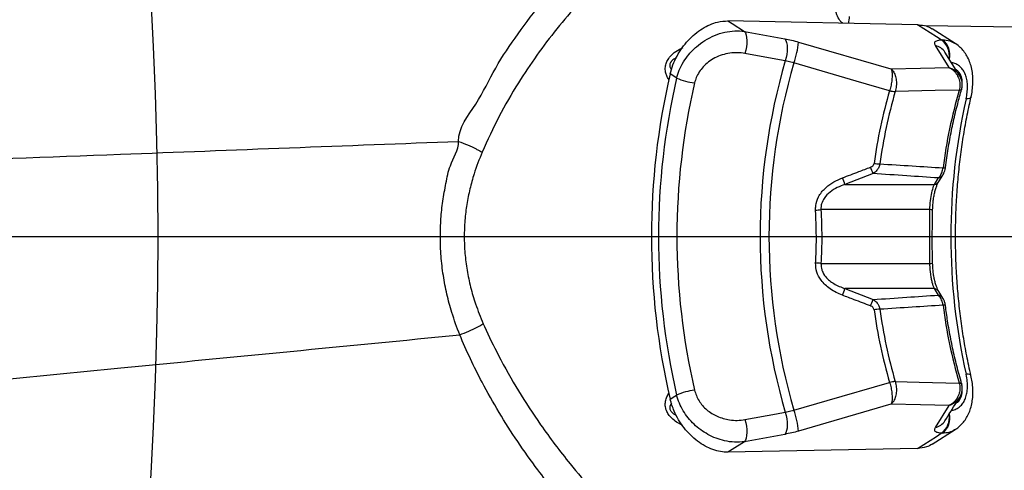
# Model space of a CAD drawing. Extents: x 0 to 16820, y 0 to 11880.
# Tile 61 of 77: x 9092 to 9430, y 6428 to 6582. Entities that reach past the tile are written whole.
import ezdxf

# ---------------------------------------------------------------- set-up
doc = ezdxf.new("R2010")
doc.units = 0
doc.header["$LTSCALE"] = 20
doc.layers.get('0').update_dxf_attribs({"linetype": 'CONTINUOUS'})
doc.styles.add('SLDTEXTSTYLE0', font='TXT', dxfattribs={"width": 0.605})
doc.dimstyles.new('SLDDIMSTYLE0', dxfattribs={"dimtxt": 100, "dimasz": 100, "dimexe": 0, "dimexo": 0.0625, "dimgap": 25, "dimtad": 1, "dimdec": 1, "dimrnd": 1e-09, "dimzin": 12, "dimtxsty": 'SLDTEXTSTYLE0', "dimsah": 1, "dimcen": 0, "dimazin": 3, "dimtfac": 1, "dimtofl": 0, "dimtmove": 0, "dimatfit": 3, "dimtolj": 1, "dimtzin": 12})
doc.dimstyles.new('SLDDIMSTYLE1', dxfattribs={"dimtxt": 100, "dimasz": 100, "dimexe": 0, "dimexo": 0.0625, "dimgap": 25, "dimtad": 1, "dimdec": 4, "dimlfac": 20, "dimzin": 12, "dimtxsty": 'SLDTEXTSTYLE0', "dimsah": 1, "dimcen": 0.09, "dimazin": 3, "dimtfac": 1, "dimtofl": 0, "dimtmove": 0, "dimatfit": 3, "dimtolj": 1, "dimtzin": 12})

# ---------------------------------------------------------------- blocks, each defined once
blk = doc.blocks.new('_D')
at = {"color": 7, "linetype": 'CONTINUOUS'}
blk.add_line((10599.79, 8574.46), (7791.16, 6507.87), dxfattribs=at)
blk.add_solid([(10599.79, 8574.46), (10510.36, 8527.27), (10528.14, 8503.11)], dxfattribs=at)
at = {"color": 7, "linetype": 'CONTINUOUS', "insert": (8954.78, 7524), "char_height": 100, "attachment_point": 1, "rotation": 36.3456, "style": 'SLDTEXTSTYLE0'}
blk.add_mtext('R3487', dxfattribs=at)
blk = doc.blocks.new('_D_1')
at = {"color": 7, "linetype": 'CONTINUOUS'}
for q in [(9232.57, 8882.9), (7791.16, 6507.87)]:
    blk.add_line((8490.54, 7660.25), q, dxfattribs=at)
blk.add_solid([(8490.54, 7660.25), (8555.25, 7737.96), (8529.6, 7753.52)], dxfattribs=at)
at = {"color": 7, "linetype": 'CONTINUOUS', "insert": (8912.41, 8603.77), "char_height": 100, "attachment_point": 1, "rotation": 58.7465, "style": 'SLDTEXTSTYLE0'}
blk.add_mtext('R1348', dxfattribs=at)
blk = doc.blocks.new('_D_2')
at = {"color": 7, "linetype": 'CONTINUOUS'}
for p, q in [((4317.75, 7120.33), (3817.21, 7208.59)), ((7831.16, 6507.87), (11826.43, 6507.87))]:
    blk.add_line(p, q, dxfattribs=at)
blk.add_arc((7791.16, 6507.87), 4005.26, 0, 170, dxfattribs=at)
for points in [[(3846.75, 7203.38), (3880.08, 7298.85), (3850.61, 7304.42)], [(11796.43, 6507.87), (11810.18, 6608.05), (11780.18, 6607.68)]]:
    blk.add_solid(points, dxfattribs=at)
at = {"color": 7, "linetype": 'CONTINUOUS', "insert": (8009.94, 10638.69), "char_height": 100, "attachment_point": 1, "rotation": 355, "style": 'SLDTEXTSTYLE0'}
blk.add_mtext('170°', dxfattribs=at)
blk = doc.blocks.new('_D_3')
at = {"color": 7, "linetype": 'CONTINUOUS'}
for p, q in [((7831.16, 6507.87), (11819.08, 6507.87)), ((4317.75, 5895.41), (3824.45, 5808.43))]:
    blk.add_line(p, q, dxfattribs=at)
blk.add_arc((7791.16, 6507.87), 3997.91, 190, 0, dxfattribs=at)
for points in [[(11789.08, 6507.87), (11772.83, 6408.07), (11802.82, 6407.69)], [(3853.99, 5813.64), (3857.85, 5712.6), (3887.32, 5718.17)]]:
    blk.add_solid(points, dxfattribs=at)
at = {"color": 7, "linetype": 'CONTINUOUS', "insert": (7986.83, 2641.21), "char_height": 100, "attachment_point": 1, "rotation": 5, "style": 'SLDTEXTSTYLE0'}
blk.add_mtext('170°', dxfattribs=at)

msp = doc.modelspace()

# ---------------------------------------------------------------- linework, layer by layer
at = {"color": 7, "linetype": 'CONTINUOUS'}
for p, q in [((9399.7562801, 6580.6026182), (9334.7136651, 6581.9184876)), ((9412.6960908, 6574.1537234), (9404.8570071, 6579.1328422)), ((9414.1958629, 6563.1803221), (9409.182993, 6571.1598566)), ((9407.121626, 6526.7679582), (9408.4980165, 6528.9699494)), ((9407.0737039, 6526.7356097), (9407.1038638, 6526.7834126)), ((9408.518282, 6486.770008), (9407.1054135, 6488.9782185)), ((9404.8572456, 6436.6103879), (9412.6959716, 6441.5899983)), ((9399.7562801, 6435.1406566), (9334.7136651, 6433.8247872))]:
    msp.add_line(p, q, dxfattribs=at)
at = {"color": 8, "linetype": 'CONTINUOUS'}
for p, q in [((9340.3904115, 6578.3128834), (9354.2691146, 6575.7688827)), ((9358.9721595, 6574.6469966), (9390.6824266, 6565.4276705)), ((9410.6447374, 6565.858355), (9405.9091483, 6573.4050668)), ((9407.9317723, 6575.4098615), (9408.3830987, 6575.4145927)), ((9357.3469793, 6567.4525371), (9354.4169341, 6568.185339)), ((9314.5253335, 6561.4564365), (9314.3127834, 6561.8401116)), ((9390.1929532, 6557.9316712), (9390.2111922, 6557.9902625)), ((9392.1469127, 6557.6799384), (9392.1383296, 6557.6512015)), ((9414.084283, 6558.0895229), (9414.1018068, 6558.1516309)), ((9242.2798549, 6540.5537544), (9242.2805701, 6540.5536576)), ((9384.5191871, 6529.4969736), (9374.8697911, 6525.7583896)), ((9374.8697911, 6525.7583896), (9405.5723821, 6525.7583896)), ((9405.5723821, 6525.7583896), (9406.9769059, 6527.9810096)), ((9404.0124093, 6517.0981346), (9366.6543637, 6517.0981346)), ((9404.0124093, 6498.6451401), (9404.0124093, 6517.0981346)), ((9366.6543637, 6498.6451401), (9404.0124093, 6498.6451401)), ((9374.8697911, 6489.9848851), (9384.5191871, 6486.2463011)), ((9405.5723821, 6489.9848851), (9374.8697911, 6489.9848851)), ((9406.9769059, 6487.7622652), (9405.5723821, 6489.9848851)), ((9242.6746761, 6474.1247131), (9242.676345, 6474.1251229)), ((9390.1929532, 6457.8116036), (9390.2111922, 6457.7530122)), ((9392.1383296, 6458.0920732), (9392.1469127, 6458.0633363)), ((9414.1018068, 6457.5916438), (9414.084283, 6457.6537519)), ((9314.3127834, 6453.9031631), (9314.5247375, 6454.2879036)), ((9354.4169341, 6447.5579357), (9357.3469793, 6448.2907376)), ((9390.6824266, 6450.3156042), (9358.9721595, 6441.0962782)), ((9405.9091483, 6442.338208), (9410.6447374, 6449.8849197)), ((9354.2691146, 6439.9743921), (9340.3904115, 6437.4303913)), ((9408.3830987, 6440.3286821), (9407.9317723, 6440.3334132))]:
    msp.add_line(p, q, dxfattribs=at)
at = {"color": 8, "linetype": 'CONTINUOUS', "flags": 128}
for points in [[(9334.7136651, 6581.9184876), (9336.1586009, 6581.0007325), (9340.3904115, 6578.3128834)], [(9407.9317723, 6575.4098615), (9406.2630807, 6576.4698184), (9399.7562801, 6580.6026182)], [(9437.5645791, 6579.7519556), (9425.869671, 6579.895491), (9402.3886596, 6580.182696)], [(9340.3904115, 6578.3128834), (9340.7166873, 6577.7668974), (9340.9647618, 6577.0407489), (9341.1258136, 6576.1611706), (9341.1936437, 6575.1605577), (9341.1658679, 6574.075768), (9341.04344, 6572.9467517), (9340.831009, 6571.815098), (9340.5362045, 6570.7224852)], [(9354.2691146, 6575.7688827), (9354.5950328, 6575.2234182), (9354.8431073, 6574.4980595), (9355.0041591, 6573.6194647), (9355.0721084, 6572.6199544), (9355.0446902, 6571.5362749), (9354.9228584, 6570.4082719), (9354.7110234, 6569.2774339), (9354.4169341, 6568.185339)], [(9354.4169341, 6568.185339), (9343.5988103, 6570.1626672), (9340.5362045, 6570.7224852)], [(9390.1929532, 6557.9316712), (9378.7403976, 6561.2504913), (9357.3469793, 6567.4525371)], [(9390.6824266, 6565.4276705), (9400.8550321, 6565.6471423), (9410.6447374, 6565.858355)], [(9314.6894847, 6562.2407033), (9314.5904218, 6562.1311015), (9314.3127834, 6561.8401116)], [(9317.1169435, 6562.2733517), (9316.5167247, 6562.6541807), (9314.9116908, 6563.6724143)], [(9414.1018068, 6558.1516309), (9405.8911477, 6557.9752273), (9392.1469127, 6557.6799384)], [(9414.9303113, 6558.3925268), (9414.913026, 6558.3506546), (9414.8376857, 6558.2630357), (9414.7145425, 6558.1920541), (9414.5459806, 6558.1389202), (9414.3346225, 6558.104547), (9414.084283, 6558.0895229)], [(9414.1018068, 6558.1516309), (9414.3547689, 6558.1763184), (9414.5687495, 6558.2201837), (9414.7399341, 6558.2824818), (9414.8654615, 6558.3621434), (9414.9433051, 6558.4578125), (9414.9632131, 6558.5088378)], [(9418.1204711, 6555.6215814), (9418.0277263, 6555.4661697), (9417.705742, 6555.285549), (9417.174903, 6555.1691263), (9416.4555942, 6555.1213755)], [(9357.3469793, 6448.2907376), (9368.7989389, 6451.6110814), (9390.1929532, 6457.8116036)], [(9392.1469127, 6458.0633363), (9400.3580486, 6457.8869252), (9414.1018068, 6457.5916438)], [(9414.084283, 6457.6537519), (9414.3346225, 6457.6387278), (9414.5459806, 6457.6043545), (9414.7145425, 6457.5512207), (9414.8376857, 6457.480239), (9414.913026, 6457.3926202), (9414.9299537, 6457.3520182)], [(9414.1018068, 6457.5916438), (9414.3547689, 6457.5669563), (9414.5687495, 6457.523091), (9414.7399341, 6457.460793), (9414.8654615, 6457.3811314), (9414.9433051, 6457.2854622), (9414.9632131, 6457.2343289)], [(9418.1210672, 6460.1193166), (9418.0277263, 6460.277105), (9417.705742, 6460.4577257), (9417.174903, 6460.5741485), (9416.4555942, 6460.6218992)], [(9314.6894847, 6453.5025715), (9314.5904218, 6453.6121732), (9314.3127834, 6453.9031631)], [(9314.9116908, 6452.0708604), (9316.5167247, 6453.089094), (9317.1169435, 6453.469923)], [(9340.5362045, 6445.0207895), (9351.3543283, 6446.9981885), (9354.4169341, 6447.5579357)], [(9354.4169341, 6447.5579357), (9354.7110234, 6446.4658408), (9354.9228584, 6445.3350029), (9355.0446902, 6444.2069999), (9355.0721084, 6443.1233204), (9355.0041591, 6442.1238101), (9354.8431073, 6441.2452153), (9354.5950328, 6440.5198565), (9354.2691146, 6439.9743921)], [(9410.6447374, 6449.8849197), (9400.8550321, 6450.0961325), (9390.6824266, 6450.3156042)], [(9340.5362045, 6445.0207895), (9340.831009, 6443.9281768), (9341.04344, 6442.796523), (9341.1658679, 6441.6675067), (9341.1936437, 6440.5827171), (9341.1258136, 6439.5821041), (9340.9647618, 6438.7025258), (9340.7166873, 6437.9763773), (9340.3904115, 6437.4303913)], [(9340.3904115, 6437.4303913), (9336.1586009, 6434.7425422), (9334.7136651, 6433.8247872)], [(9399.7562801, 6435.1406566), (9406.2630807, 6439.2734564), (9407.9317723, 6440.3334132)]]:
    msp.add_lwpolyline(points, dxfattribs=at)
at = {"color": 7, "linetype": 'CONTINUOUS'}
for centre, radius, start, end in [((7791.1647235, 6507.8716374), 3487, 190, 170), ((7791.1647235, 6507.8716374), 1348, 190, 170), ((9553.329905, 6507.8716374), 244.8760476, 166.826063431, 193.173936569)]:
    msp.add_arc(centre, radius, start, end, dxfattribs=at)
at = {"color": 8, "linetype": 'CONTINUOUS'}
for centre, radius, start, end in [((9365.2382237, 6583.8894137), 11.2587194, 345.213839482, 357.708261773), ((9329.7503112, 6577.4672282), 29.3576246, 340.054421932, 354.487396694), ((9404.9061845, 6568.4079007), 5.096823, 32.745946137, 78.651149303), ((9403.9047889, 6569.8985583), 6.8257644, 351.493645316, 53.845253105), ((9404.1571475, 6570.1363635), 6.7615358, 347.842820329, 51.317906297), ((9560.3123571, 6507.8716374), 214.5475886, 163.672915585, 196.327084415), ((9561.0829866, 6507.8716374), 212.2692731, 163.698880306, 196.301119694), ((9551.1964688, 6507.8716374), 240.3180616, 166.916323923, 193.083676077), ((9326.3628401, 6584.092096), 23.6969239, 247.034744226, 262.48876158), ((9550.1314356, 6507.8716374), 232.9129213, 166.915948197, 193.084051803), ((9556.900402, 6509.3995911), 173.6281552, 163.768599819, 172.194686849), ((9557.9022966, 6509.3933261), 172.645635, 163.768452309, 172.195012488), ((9392.2398296, 6565.2421542), 7.5916312, 254.358181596, 269.233933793), ((9392.4147683, 6565.5431712), 7.8677937, 253.735290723, 268.04901322), ((9581.6969438, 6509.3044714), 174.5679962, 163.771926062, 172.716046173), ((9626.4776666, 6507.8716374), 215.2714766, 167.320974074, 192.679025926), ((9220.4835592, 6467.7817151), 175.2611205, 20.617846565, 21.384265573), ((9386.9617108, 6548.259791), 15.4212364, 262.245220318, 269.60741465), ((9406.5976523, 6530.205478), 2.2565667, 279.675430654, 326.656108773), ((9408.7573395, 6532.512355), 1.0971699, 258.452787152, 302.903043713), ((9314.1596465, 6504.7901463), 64.2291903, 19.05403497, 21.207761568), ((9405.1845037, 6527.9961593), 2.2711368, 279.833521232, 326.287202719), ((9362.3712521, 6560.1222227), 43.2367575, 273.239254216, 275.685148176), ((9403.9738564, 6510.3067147), 6.7915293, 81.606262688, 89.674751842), ((9362.3712521, 6455.621052), 43.2367575, 84.314851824, 86.760745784), ((9403.9741933, 6505.4305909), 6.7855584, 270.322689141, 278.398300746), ((9314.1596465, 6510.9531284), 64.2291903, 338.792238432, 340.94596503), ((9405.1860118, 6487.7507278), 2.2673202, 32.53872297, 80.188438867), ((9406.5975239, 6485.5376229), 2.2567596, 33.251691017, 80.322099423), ((9220.4835592, 6547.9615597), 175.2611205, 338.615734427, 339.382153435), ((9408.7574659, 6483.2331532), 1.0950071, 57.024151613, 101.577083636), ((9386.9617108, 6467.4834837), 15.4212364, 90.39258535, 97.754779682), ((9556.900402, 6506.3436837), 173.6281552, 187.805313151, 196.231400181), ((9557.9022966, 6506.3499487), 172.645635, 187.804987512, 196.231547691), ((9581.6969438, 6506.4388033), 174.5679962, 187.283953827, 196.228073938), ((9392.2398296, 6450.5011206), 7.5916312, 90.766066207, 105.641818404), ((9392.4147683, 6450.2001035), 7.8677937, 91.95098678, 106.264709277), ((9326.3628401, 6431.6511788), 23.6969239, 97.51123842, 112.965255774), ((9329.7503112, 6438.2760466), 29.3576246, 5.512603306, 19.945578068), ((9404.9060837, 6447.3356131), 5.0970772, 281.349433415, 327.20219683), ((9404.1108039, 6445.7568787), 6.634288, 305.165662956, 9.218892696), ((9404.1604818, 6445.6045055), 6.7575739, 308.672772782, 11.956276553)]:
    msp.add_arc(centre, radius, start, end, dxfattribs=at)
for points, knots in [([(9242.2805701, 6540.5536576), (9242.2805701, 6540.5536986), (9242.2805607, 6545.298677), (9248.8400992, 6553.2554118), (9254.6438494, 6565.8184567), (9262.6569285, 6577.5504574), (9271.1009951, 6588.8115035), (9280.3625984, 6599.5095424), (9290.230681, 6609.636667), (9301.6592025, 6620.0725918), (9314.7855051, 6630.6140685), (9329.7105185, 6641.053192), (9345.2977996, 6650.5272379), (9361.3907435, 6659.1105954), (9372.4960065, 6664.0274691), (9378.040043, 6666.4821005)], [0, 0, 0, 0, 0.0000006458, 0.0747755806, 0.1495585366, 0.2237834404, 0.298229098, 0.3727925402, 0.4473195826, 0.5216126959, 0.6170592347, 0.7127889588, 0.8086611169, 0.9044786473, 1, 1, 1, 1]), ([(9382.6245938, 6655.6182003), (9378.1825655, 6653.7362764), (9369.2961035, 6649.9714095), (9356.3231454, 6643.5502268), (9343.5586412, 6636.5001659), (9331.0802186, 6628.7410874), (9318.9469481, 6620.2650296), (9306.808872, 6610.7220672), (9294.8296466, 6600.0026721), (9284.4386826, 6589.2624294), (9275.9270535, 6579.2267071), (9269.0517025, 6570.1490114), (9262.3583921, 6560.1172501), (9255.9375345, 6549.0778785), (9252.2279961, 6540.9300959), (9250.3677283, 6536.8441271)], [0, 0, 0, 0, 0.0790969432, 0.1582367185, 0.2373265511, 0.3183229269, 0.3993755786, 0.4803575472, 0.5720196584, 0.6636705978, 0.7262866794, 0.7889482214, 0.8515523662, 0.9255561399, 1, 1, 1, 1]), ([(9374.1460715, 6581.1207316), (9374.0644443, 6581.1654222), (9373.6636286, 6581.3848675), (9372.9004962, 6582.3077039), (9371.9133265, 6584.2197225), (9371.2407619, 6587.1474562), (9371.1577921, 6589.447685), (9371.1162482, 6590.5994347)], [0, 0, 0, 0, 0.0300940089, 0.1477712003, 0.3764051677, 0.6877592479, 1, 1, 1, 1]), ([(9317.1169435, 6562.2733517), (9317.3909858, 6563.1668644), (9317.9748643, 6565.0705945), (9319.419044, 6567.8366462), (9321.3840852, 6570.6009594), (9323.8659473, 6573.1165906), (9326.8378, 6575.3159878), (9330.1304265, 6576.9946784), (9333.5954489, 6578.0850543), (9337.0726327, 6578.5818461), (9339.2844473, 6578.4025407), (9340.3904115, 6578.3128834)], [0, 0, 0, 0, 0.0897434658, 0.1912086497, 0.2926842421, 0.4067612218, 0.520883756, 0.6416065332, 0.7623716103, 0.881179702, 1, 1, 1, 1]), ([(9354.2691146, 6575.7688827), (9355.0267123, 6575.6192602), (9356.5609081, 6575.3162627), (9358.1618002, 6574.8719196), (9358.9721595, 6574.6469966)], [0, 0, 0, 0, 0.4938077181, 1, 1, 1, 1]), ([(9314.3127834, 6561.8401116), (9314.1065229, 6562.2233926), (9313.6946121, 6562.9888207), (9313.263592, 6564.3930909), (9313.1461738, 6565.969645), (9313.5485222, 6567.64084), (9314.4406341, 6569.2275905), (9315.9503737, 6570.7947348), (9317.6511889, 6571.9732123), (9318.8424232, 6572.5355825), (9319.2807113, 6572.7424941)], [0, 0, 0, 0, 0.1104277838, 0.2205288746, 0.3503335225, 0.4546404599, 0.5592028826, 0.6987744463, 0.8891707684, 1, 1, 1, 1]), ([(9405.9091483, 6573.4050668), (9405.7697144, 6573.7444065), (9405.483585, 6574.4407583), (9406.1836889, 6575.1697548), (9407.3490888, 6575.3298275), (9407.9317723, 6575.4098615)], [0, 0, 0, 0, 0.3221549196, 0.6610870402, 1, 1, 1, 1]), ([(9408.3830987, 6575.4145927), (9409.232377, 6575.3367097), (9410.7985435, 6575.1930845), (9412.0976365, 6574.4778381), (9412.6922761, 6574.1504452)], [0, 0, 0, 0, 0.5422655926, 1, 1, 1, 1]), ([(9316.9339572, 6569.1428466), (9316.7455119, 6569.0595829), (9316.2211182, 6568.8278817), (9315.5627253, 6568.3265996), (9315.0843808, 6567.7336029), (9314.8724999, 6567.3352484), (9314.7574815, 6566.9414215), (9314.7337882, 6566.5251225), (9314.8086117, 6566.0748126), (9314.9889909, 6565.5686335), (9315.2296717, 6565.3117481), (9315.3596793, 6565.1729873)], [0, 0, 0, 0, 0.1312807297, 0.3653197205, 0.4502542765, 0.5095300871, 0.5795112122, 0.6479799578, 0.7318218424, 0.8551392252, 1, 1, 1, 1]), ([(9340.5362045, 6570.7224852), (9339.6872384, 6570.8360044), (9337.9895375, 6571.0630119), (9335.3482569, 6570.8806394), (9332.7269354, 6570.2879472), (9330.2630996, 6569.2782447), (9328.0508877, 6567.882467), (9326.2315196, 6566.2430543), (9324.818522, 6564.3928093), (9323.8117996, 6562.519608), (9323.4395684, 6561.2114407), (9323.2651626, 6560.5985096)], [0, 0, 0, 0, 0.1232798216, 0.2465260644, 0.3694298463, 0.4922305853, 0.6049555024, 0.7175672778, 0.815602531, 0.9136020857, 1, 1, 1, 1]), ([(9390.6824266, 6565.4276705), (9390.6835796, 6565.4255621), (9390.7809687, 6565.2474728), (9390.9791088, 6564.6934814), (9391.1092609, 6563.4318256), (9391.0188166, 6561.706172), (9390.7263501, 6559.8162237), (9390.3836542, 6558.6015487), (9390.2111922, 6557.9902625)], [0, 0, 0, 0, 0.0018786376, 0.1586776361, 0.3781692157, 0.5867658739, 0.792039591, 1, 1, 1, 1]), ([(9390.6824266, 6565.4276705), (9390.6854075, 6565.4252702), (9390.938055, 6565.2218317), (9391.5036157, 6564.6097951), (9392.1697767, 6563.2616348), (9392.546433, 6561.4613156), (9392.5771003, 6559.5195391), (9392.2909279, 6558.2957871), (9392.1469127, 6557.6799384)], [0, 0, 0, 0, 0.0018723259, 0.1586874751, 0.3781670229, 0.5867670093, 0.7920420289, 1, 1, 1, 1]), ([(9410.6447374, 6565.858355), (9410.6492281, 6565.8561792), (9411.1612677, 6565.608085), (9412.1827171, 6564.914173), (9413.3795603, 6563.4612698), (9414.133608, 6561.7231626), (9414.4344821, 6559.8937237), (9414.2136098, 6558.7371004), (9414.1018068, 6558.1516309)], [0, 0, 0, 0, 0.0017485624, 0.1993710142, 0.4158356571, 0.6125934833, 0.8038992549, 1, 1, 1, 1]), ([(9410.6447374, 6565.858355), (9410.649904, 6565.8567604), (9411.2407493, 6565.6743969), (9412.4019617, 6565.1104398), (9413.6180269, 6564.1337208), (9414.0379337, 6563.3522796), (9414.1490136, 6563.1455614)], [0, 0, 0, 0, 0.0035314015, 0.4038458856, 0.8422965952, 1, 1, 1, 1]), ([(9416.4555942, 6555.1213755), (9416.5960978, 6555.845534), (9416.8771134, 6557.2938943), (9416.975667, 6559.3896612), (9416.8178247, 6561.3461154), (9416.392634, 6563.1169323), (9415.7030399, 6564.6384798), (9414.7746364, 6565.8944611), (9413.6110798, 6566.8123847), (9412.5085394, 6567.3754251), (9411.7411396, 6567.4658573), (9411.484686, 6567.4960783)], [0, 0, 0, 0, 0.11611384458, 0.23223464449, 0.34929395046, 0.46637681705, 0.58428142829, 0.70220869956, 0.82123254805, 0.94025856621, 1, 1, 1, 1]), ([(8978.5304938, 6530.5601491), (9027.7617055, 6532.4128162), (9115.6688567, 6535.7209347), (9203.5953886, 6539.0771446), (9242.2798549, 6540.5537544)], [0, 0, 0, 0, 0.5600364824, 1, 1, 1, 1]), ([(9242.676345, 6474.1251229), (9241.7279663, 6476.6713512), (9240.0278538, 6481.2358514), (9238.2201645, 6488.0777215), (9236.9660247, 6494.533791), (9236.1967225, 6501.1515482), (9235.9421058, 6507.6527747), (9236.1735105, 6513.9579539), (9236.7956851, 6520.0606318), (9237.9718485, 6526.1242315), (9239.2736929, 6533.1093391), (9242.2798586, 6537.5717406), (9242.2798549, 6540.5537358), (9242.2798549, 6540.5537544)], [0, 0, 0, 0, 0.1204646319, 0.2159511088, 0.3119902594, 0.4098745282, 0.5084391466, 0.5973129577, 0.6867016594, 0.7776399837, 0.8690793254, 0.9999991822, 1, 1, 1, 1]), ([(9242.2805701, 6540.5536576), (9243.3264376, 6540.1436714), (9245.4181761, 6539.3236977), (9247.8148374, 6538.2024323), (9249.4121803, 6537.383072), (9250.0447617, 6537.0262857), (9250.3677283, 6536.8441271)], [0, 0, 0, 0, 0.3511535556, 0.7023082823, 0.8480124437, 1, 1, 1, 1]), ([(9250.3677283, 6536.8441271), (9249.3920764, 6534.3808758), (9247.7613508, 6530.2637451), (9246.1169676, 6524.228591), (9245.0467401, 6518.8994083), (9244.3865797, 6513.4295788), (9244.1569094, 6507.7999272), (9244.3952434, 6502.0712038), (9245.1225439, 6496.2568245), (9246.3472419, 6490.4632606), (9248.1433071, 6484.2913304), (9249.826355, 6480.2050459), (9250.7544433, 6477.9517336)], [0, 0, 0, 0, 0.1317767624, 0.220254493, 0.3092627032, 0.4000556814, 0.4915122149, 0.5863935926, 0.6820415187, 0.7799949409, 0.878681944, 1, 1, 1, 1]), ([(9374.0389024, 6528.0251114), (9375.9094397, 6528.7319195), (9379.1245727, 6529.9468013), (9382.3359677, 6531.172865), (9383.679, 6531.6856152)], [0, 0, 0, 0, 0.5817915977, 1, 1, 1, 1]), ([(9383.679, 6531.6856152), (9383.9327746, 6531.8080137), (9384.3412995, 6532.0050501), (9384.7536719, 6532.4902598), (9384.8387279, 6532.8174729), (9384.8808681, 6532.9795873)], [0, 0, 0, 0, 0.4527823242, 0.7288865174, 1, 1, 1, 1]), ([(9386.8560468, 6532.8389167), (9386.7565476, 6532.4296603), (9386.5605812, 6531.6236193), (9385.7989217, 6530.4015272), (9384.9980989, 6529.8354824), (9384.5191871, 6529.4969736)], [0, 0, 0, 0, 0.2930915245, 0.5772512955, 1, 1, 1, 1]), ([(9386.8560468, 6532.8389167), (9390.5580273, 6532.5987579), (9397.7830859, 6532.1300463), (9405.0125076, 6531.6644335), (9408.5377132, 6531.4373917)], [0, 0, 0, 0, 0.5123806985, 1, 1, 1, 1]), ([(9406.9769059, 6527.9810096), (9403.3416938, 6528.2253968), (9395.8532056, 6528.7288311), (9388.3698316, 6529.2360032), (9384.5191871, 6529.4969736)], [0, 0, 0, 0, 0.4854400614, 1, 1, 1, 1]), ([(9406.9769059, 6527.9810096), (9407.2061204, 6528.2431254), (9407.6779597, 6528.7826924), (9408.2396939, 6529.9875633), (9408.4373618, 6530.9491943), (9408.5377132, 6531.4373917)], [0, 0, 0, 0, 0.3174581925, 0.6534895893, 1, 1, 1, 1]), ([(9364.8143684, 6516.9545452), (9364.8134582, 6517.4745776), (9364.8107476, 6519.0233815), (9365.391008, 6520.7118107), (9366.5572696, 6522.8243333), (9368.2109894, 6524.7395891), (9370.9994562, 6526.7309299), (9373.0248019, 6527.5933123), (9374.0389024, 6528.0251114)], [0, 0, 0, 0, 0.1012315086, 0.3014960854, 0.3374150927, 0.5720375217, 0.7857170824, 1, 1, 1, 1]), ([(9374.8697911, 6525.7583896), (9373.9760057, 6525.4272745), (9372.1912641, 6524.7660924), (9369.7120383, 6523.2238567), (9367.8123311, 6521.3253959), (9366.9428409, 6519.528905), (9366.6416882, 6518.1859459), (9366.6496221, 6517.5050599), (9366.6543637, 6517.0981346)], [0, 0, 0, 0, 0.2240210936, 0.4473330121, 0.6804522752, 0.8415013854, 0.9052747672, 1, 1, 1, 1]), ([(9404.0124093, 6517.0981346), (9404.0713368, 6518.1451754), (9404.1896769, 6520.2478772), (9404.6739216, 6523.0610393), (9405.1687245, 6524.8193696), (9405.4829694, 6525.5503908), (9405.5723821, 6525.7583896)], [0, 0, 0, 0, 0.2875849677, 0.5775376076, 0.8797959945, 1, 1, 1, 1]), ([(9364.8143684, 6498.7887296), (9364.909912, 6500.7863541), (9365.199282, 6506.8364922), (9364.9687702, 6512.8958536), (9364.8143684, 6516.9545452)], [0, 0, 0, 0, 0.3301783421, 1, 1, 1, 1]), ([(9366.6543637, 6517.0981346), (9366.7825054, 6514.0315451), (9367.0395318, 6507.8805856), (9366.7830003, 6501.7295488), (9366.6543637, 6498.6451401)], [0, 0, 0, 0, 0.4985546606, 1, 1, 1, 1]), ([(9374.0389024, 6487.7181633), (9373.2998546, 6488.0228504), (9371.8223834, 6488.6319671), (9369.8295998, 6489.8325919), (9368.0748489, 6491.2384307), (9366.41313, 6493.0925686), (9364.9870543, 6495.6171509), (9364.8719536, 6497.7311089), (9364.8143684, 6498.7887296)], [0, 0, 0, 0, 0.1555978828, 0.3110642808, 0.4515550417, 0.5918260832, 0.7957891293, 1, 1, 1, 1]), ([(9366.6543637, 6498.6451401), (9366.6783066, 6497.8973608), (9366.7049279, 6497.0659318), (9367.2546145, 6495.492528), (9368.0778993, 6494.1551403), (9369.5623974, 6492.7263998), (9371.6986613, 6491.2101062), (9373.5672974, 6490.4881262), (9374.8697911, 6489.9848851)], [0, 0, 0, 0, 0.17257390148, 0.19187873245, 0.3887331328, 0.53062791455, 0.6728339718, 1, 1, 1, 1]), ([(9405.5723821, 6489.9848851), (9405.3272277, 6490.6135588), (9404.9609404, 6491.5528659), (9404.5541544, 6493.4151919), (9404.2296188, 6495.3960813), (9404.0626965, 6497.2401905), (9404.0181136, 6498.4857717), (9404.0124093, 6498.6451401)], [0, 0, 0, 0, 0.3296480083, 0.4925300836, 0.6553043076, 0.9558972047, 1, 1, 1, 1]), ([(9383.679, 6484.0576595), (9381.8104923, 6484.7706104), (9378.5988685, 6485.9960428), (9375.3835596, 6487.210339), (9374.0389024, 6487.7181633)], [0, 0, 0, 0, 0.5817953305, 1, 1, 1, 1]), ([(9384.5191871, 6486.2463011), (9388.3698316, 6486.5072716), (9395.8532056, 6487.0144437), (9403.3416938, 6487.517878), (9406.9769059, 6487.7622652)], [0, 0, 0, 0, 0.5145599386, 1, 1, 1, 1]), ([(9408.5377132, 6484.3058831), (9408.5072673, 6484.4841524), (9408.3771206, 6485.2461989), (9407.9538, 6486.4710049), (9407.3754353, 6487.3609311), (9407.0315399, 6487.7072467), (9406.9769059, 6487.7622652)], [0, 0, 0, 0, 0.1255101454, 0.5365170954, 0.9263673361, 1, 1, 1, 1]), ([(9384.5191871, 6486.2463011), (9384.6413661, 6486.1736562), (9385.1755695, 6485.8560305), (9385.9100307, 6485.1540189), (9386.5814333, 6484.0641485), (9386.7631623, 6483.2966424), (9386.8560468, 6482.9043581)], [0, 0, 0, 0, 0.1036244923, 0.4530776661, 0.7204595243, 1, 1, 1, 1]), ([(9384.8808681, 6482.7636874), (9384.8417294, 6482.9188951), (9384.7634526, 6483.2293077), (9384.4084608, 6483.6602247), (9384.0213371, 6483.9176883), (9383.7452218, 6484.0305834), (9383.679, 6484.0576595)], [0, 0, 0, 0, 0.2584168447, 0.5168292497, 0.8841192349, 1, 1, 1, 1]), ([(9408.5377132, 6484.3058831), (9405.0125076, 6484.0788413), (9397.7830859, 6483.6132284), (9390.5580273, 6483.1445168), (9386.8560468, 6482.9043581)], [0, 0, 0, 0, 0.4876193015, 1, 1, 1, 1]), ([(9242.676345, 6474.1251229), (9243.717472, 6474.5460389), (9245.7997545, 6475.3878825), (9248.4202397, 6476.6518617), (9249.9826398, 6477.495648), (9250.6047803, 6477.8632926), (9250.7544433, 6477.9517336)], [0, 0, 0, 0, 0.3496787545, 0.6993670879, 0.9276793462, 1, 1, 1, 1]), ([(9250.7544433, 6477.9517336), (9250.8941224, 6477.6368952), (9252.5287793, 6473.9523588), (9256.3067007, 6466.162648), (9262.6806896, 6454.8677415), (9270.8290278, 6442.4130245), (9279.3991866, 6431.0760991), (9287.8392844, 6421.1973971), (9295.223382, 6413.2965889), (9302.5766424, 6406.0410312), (9310.2367462, 6399.0637007), (9318.2146835, 6392.3533454), (9326.4747411, 6385.9423222), (9335.0257846, 6379.8265132), (9343.8259728, 6374.0406056), (9352.9194114, 6368.5610696), (9362.2710854, 6363.4222754), (9372.0985774, 6358.5267179), (9382.340543, 6353.9533567), (9393.224569, 6349.6517814), (9404.965939, 6345.636673), (9418.4735808, 6341.7069587), (9428.241371, 6339.6705995), (9433.5873996, 6338.5560757)], [0, 0, 0, 0, 0.0043630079, 0.05106003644, 0.10941728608, 0.16777923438, 0.23808563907, 0.28748775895, 0.33040798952, 0.37332876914, 0.41661220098, 0.45989610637, 0.50362171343, 0.54734740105, 0.59143238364, 0.63551707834, 0.68046290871, 0.72540846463, 0.77358766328, 0.82176702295, 0.87312130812, 0.93055777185, 1, 1, 1, 1]), ([(8978.4105693, 6448.4239391), (9003.0738646, 6450.81579), (9052.3901308, 6455.5984907), (9140.4336035, 6464.1489291), (9203.9037298, 6470.3417854), (9242.6746761, 6474.1247131)], [0, 0, 0, 0, 0.2802179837, 0.5603186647, 1, 1, 1, 1]), ([(9429.7955905, 6327.8674281), (9426.2454066, 6328.5830199), (9419.1450417, 6330.0142029), (9408.561044, 6332.7623257), (9398.0394279, 6335.9510239), (9387.5501763, 6339.6395409), (9377.1505236, 6343.8058995), (9366.8239995, 6348.4678057), (9356.6472033, 6353.5993749), (9345.3866595, 6359.8962702), (9333.9179708, 6367.0966497), (9322.3393388, 6375.2694559), (9312.4752455, 6382.9890145), (9303.5923941, 6390.6120167), (9295.6015596, 6398.0573847), (9287.8979978, 6405.8593207), (9279.0158579, 6415.6557244), (9270.5076032, 6426.1819971), (9262.4959512, 6437.4404491), (9256.1033439, 6447.4691648), (9250.7413489, 6456.9864659), (9246.2594325, 6465.8790187), (9243.8695865, 6471.3761674), (9242.6746761, 6474.1247131)], [0, 0, 0, 0, 0.0446998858, 0.0893997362, 0.1345839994, 0.1797683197, 0.2256770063, 0.2715860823, 0.3180067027, 0.3644275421, 0.4283285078, 0.4820944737, 0.5358601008, 0.5796158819, 0.6233710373, 0.6676135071, 0.7118557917, 0.7829021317, 0.8308953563, 0.8789231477, 0.926910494, 0.9634556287, 1, 1, 1, 1]), ([(9390.2111922, 6457.7530122), (9390.3836542, 6457.141726), (9390.7263501, 6455.9270511), (9391.0188166, 6454.0371027), (9391.1092609, 6452.3114492), (9390.9791088, 6451.0497934), (9390.7809687, 6450.4958019), (9390.6835796, 6450.3177127), (9390.6824266, 6450.3156042)], [0, 0, 0, 0, 0.207960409, 0.4132341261, 0.6218307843, 0.8413223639, 0.9981213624, 1, 1, 1, 1]), ([(9392.1469127, 6458.0633363), (9392.2909279, 6457.4474877), (9392.5771003, 6456.2237357), (9392.546433, 6454.2819592), (9392.1697767, 6452.4816399), (9391.5036157, 6451.1334796), (9390.938055, 6450.521443), (9390.6854075, 6450.3180046), (9390.6824266, 6450.3156042)], [0, 0, 0, 0, 0.2079579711, 0.4132329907, 0.6218329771, 0.8413125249, 0.9981276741, 1, 1, 1, 1]), ([(9414.1018068, 6457.5916438), (9414.2136098, 6457.0061743), (9414.4344821, 6455.849551), (9414.133608, 6454.0201122), (9413.3795603, 6452.2820049), (9412.1827171, 6450.8291017), (9411.1612677, 6450.1351898), (9410.6492281, 6449.8870956), (9410.6447374, 6449.8849197)], [0, 0, 0, 0, 0.1961007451, 0.3874065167, 0.5841643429, 0.8006289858, 0.9982514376, 1, 1, 1, 1]), ([(9411.4684735, 6448.2285178), (9411.6589375, 6448.2497163), (9412.3635776, 6448.3281423), (9413.4315001, 6448.8207835), (9414.6226806, 6449.7000643), (9415.5870367, 6450.9060174), (9416.3064652, 6452.3942391), (9416.7734126, 6454.1173049), (9416.965057, 6456.042262), (9416.9124463, 6458.2178416), (9416.615348, 6459.7812391), (9416.4555942, 6460.6218992)], [0, 0, 0, 0, 0.0442221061, 0.1636040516, 0.282028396, 0.4004311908, 0.5173646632, 0.6342742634, 0.7499054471, 0.8655207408, 1, 1, 1, 1]), ([(9323.2651626, 6455.1447651), (9323.4484342, 6454.5086454), (9323.8149788, 6453.2364014), (9324.7640511, 6451.4447491), (9325.9818099, 6449.8123839), (9327.949972, 6447.8753952), (9330.395251, 6446.3579261), (9333.100699, 6445.3650019), (9335.4443294, 6444.8590277), (9337.9613589, 6444.6777035), (9339.6778418, 6444.9064168), (9340.5362045, 6445.0207895)], [0, 0, 0, 0, 0.0897524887, 0.1795056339, 0.2697416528, 0.3600219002, 0.5453406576, 0.6480061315, 0.7507189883, 0.8753419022, 1, 1, 1, 1]), ([(9319.2794, 6442.9857901), (9318.8311101, 6443.2023956), (9317.7922046, 6443.7043759), (9316.1755589, 6444.7932375), (9314.7063316, 6446.1759853), (9313.6805599, 6447.7928559), (9313.1970321, 6449.3842741), (9313.2037629, 6451.0250868), (9313.5947965, 6452.5536468), (9314.0730112, 6453.4524913), (9314.3127834, 6453.9031631)], [0, 0, 0, 0, 0.1133800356, 0.2627566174, 0.4198964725, 0.5208399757, 0.6316873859, 0.7421037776, 0.8706933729, 1, 1, 1, 1]), ([(9315.3605138, 6450.6713881), (9315.1843685, 6450.4215516), (9314.9008987, 6450.019491), (9314.747934, 6449.40318), (9314.7437495, 6448.9658031), (9314.7954322, 6448.6208751), (9314.973818, 6448.190452), (9315.2225409, 6447.8251082), (9315.7767015, 6447.2347635), (9316.3830477, 6446.7941694), (9316.8683432, 6446.6143839), (9316.9625674, 6446.5794771)], [0, 0, 0, 0, 0.2197891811, 0.35370559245, 0.38403465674, 0.4590224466, 0.5261404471, 0.59939393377, 0.66731589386, 0.93540657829, 1, 1, 1, 1]), ([(9340.3904115, 6437.4303913), (9339.2720731, 6437.340324), (9337.0355289, 6437.1602), (9333.7260643, 6437.644219), (9330.6352048, 6438.5803858), (9327.8778697, 6439.8601719), (9325.3369499, 6441.4889201), (9323.0585819, 6443.3977877), (9321.0435345, 6445.6012421), (9319.3427643, 6448.0469117), (9317.977741, 6450.6876045), (9317.4038815, 6452.5424656), (9317.1169435, 6453.469923)], [0, 0, 0, 0, 0.1200939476, 0.2401736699, 0.3408511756, 0.4415041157, 0.5348528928, 0.6281832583, 0.720930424, 0.813665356, 0.9068299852, 1, 1, 1, 1]), ([(9414.1409074, 6452.5839), (9414.0322522, 6452.3819619), (9413.6144471, 6451.6054621), (9412.4016675, 6450.6330362), (9411.2407497, 6450.0688775), (9410.649904, 6449.8865144), (9410.6447374, 6449.8849197)], [0, 0, 0, 0, 0.1546572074, 0.5946935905, 0.996455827, 1, 1, 1, 1]), ([(8978.8056289, 6445.0951836), (8978.8653254, 6444.9818411), (8979.2210583, 6444.3064306), (8980.0575722, 6443.1483467), (8982.0540425, 6441.1080049), (8985.3229139, 6438.7988914), (8989.8283964, 6436.4205615), (8996.9648347, 6433.4471583), (9006.6102655, 6430.170127), (9018.8147284, 6426.926629), (9031.17303, 6424.32059), (9043.5988145, 6422.1446118), (9058.9594957, 6419.6773434), (9077.251009, 6416.9680371), (9098.4980046, 6414.290452), (9112.6682377, 6412.7526222), (9119.7532092, 6411.9837231)], [0, 0, 0, 0, 0.00271741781, 0.01619316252, 0.02970504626, 0.06165608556, 0.09740282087, 0.13320653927, 0.21854482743, 0.30404126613, 0.38982969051, 0.47574638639, 0.56143894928, 0.707610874, 0.85380842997, 1, 1, 1, 1]), ([(9119.3129693, 6403.7707022), (9112.2860941, 6404.6878993), (9098.2318115, 6406.5223628), (9077.1721077, 6409.7134915), (9059.599256, 6412.8286491), (9045.4765635, 6415.5587406), (9034.7878392, 6417.7630408), (9024.1515551, 6420.2815111), (9013.6412378, 6423.2410559), (9003.336148, 6426.7912652), (8994.9268261, 6430.3565112), (8988.3658279, 6433.7084895), (8983.7720107, 6436.6840883), (8980.6556898, 6439.3469605), (8979.2760623, 6441.0390326), (8978.9716874, 6441.4123392)], [0, 0, 0, 0, 0.1450749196, 0.2901608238, 0.4352078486, 0.5090776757, 0.5832459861, 0.6573866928, 0.7312846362, 0.8048918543, 0.8783869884, 0.9164607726, 0.9544709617, 0.9899553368, 1, 1, 1, 1]), ([(9358.9721595, 6441.0962782), (9358.181685, 6440.8766174), (9356.580881, 6440.4317785), (9355.046049, 6440.1281097), (9354.2691146, 6439.9743921)], [0, 0, 0, 0, 0.4937984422, 1, 1, 1, 1]), ([(9407.9317723, 6440.3334132), (9407.3490888, 6440.4134473), (9406.1836889, 6440.5735199), (9405.483585, 6441.3025165), (9405.7697144, 6441.9988682), (9405.9091483, 6442.338208)], [0, 0, 0, 0, 0.3389129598, 0.6778450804, 1, 1, 1, 1]), ([(9412.6845275, 6441.6142276), (9412.6244724, 6441.5653624), (9412.0158393, 6441.0701341), (9410.5870692, 6440.5646432), (9409.1177661, 6440.4073369), (9408.3830987, 6440.3286821)], [0, 0, 0, 0, 0.05189534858, 0.52593742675, 1, 1, 1, 1])]:
    msp.add_open_spline(points, degree=3, knots=knots, dxfattribs=at)
at = {"color": 7, "linetype": 'CONTINUOUS'}
for points, knots in [([(9314.8983394, 6563.6808409), (9315.1912755, 6564.7307624), (9315.7771246, 6566.8305225), (9317.188828, 6569.8619155), (9318.9546904, 6572.6918838), (9321.0410273, 6575.2503971), (9323.3792913, 6577.457469), (9325.8951398, 6579.2836623), (9328.5115746, 6580.6527026), (9331.5205751, 6581.7255922), (9333.5361299, 6581.8473524), (9334.7136651, 6581.9184876)], [0, 0, 0, 0, 0.1061155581, 0.2122227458, 0.3183546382, 0.4244873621, 0.5303968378, 0.6363073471, 0.743112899, 0.8499204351, 1, 1, 1, 1]), ([(9399.7562801, 6580.6026182), (9400.5586002, 6580.5284648), (9402.1631959, 6580.3801621), (9403.85527, 6579.806578), (9404.642073, 6579.2187929), (9404.823867, 6579.0829829)], [0, 0, 0, 0, 0.434705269, 0.8693864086, 1, 1, 1, 1]), ([(9418.0996095, 6555.6262045), (9418.1543687, 6555.8383294), (9418.4194159, 6556.8650626), (9418.6704003, 6558.7242488), (9418.8346318, 6561.1815619), (9418.7144958, 6563.5997693), (9418.3351397, 6565.8471431), (9417.6881313, 6567.9648809), (9416.8136861, 6569.82155), (9415.7176242, 6571.4733797), (9414.4188005, 6572.8625907), (9413.3977073, 6573.7551348), (9412.75492, 6574.1018339), (9412.685362, 6574.1393513)], [0, 0, 0, 0, 0.0290958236, 0.1408304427, 0.2539238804, 0.369784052, 0.4846837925, 0.5870377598, 0.6984695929, 0.7947359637, 0.8881496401, 0.987896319, 1, 1, 1, 1]), ([(9415.066806, 6560.9247594), (9415.0772558, 6561.0176181), (9415.172664, 6561.865431), (9414.7328731, 6563.1737836), (9413.9530483, 6564.4955757), (9413.2212641, 6565.0035712), (9412.9182969, 6565.2138873)], [0, 0, 0, 0, 0.043390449, 0.3961609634, 0.7500035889, 1, 1, 1, 1]), ([(9414.9586831, 6558.5141985), (9415.0430563, 6558.9181132), (9415.2144748, 6559.7387343), (9415.0996568, 6561.0081209), (9414.773887, 6562.1828053), (9414.3721741, 6562.8582452), (9414.1887103, 6563.166721)], [0, 0, 0, 0, 0.25487064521, 0.51781299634, 0.77978347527, 1, 1, 1, 1]), ([(9409.3534623, 6531.5915498), (9409.5020526, 6532.6959497), (9409.9341545, 6535.907554), (9410.8143825, 6541.1787074), (9412.067143, 6547.3638339), (9413.4370573, 6553.1103423), (9414.4650657, 6556.7467337), (9414.9305497, 6558.393298)], [0, 0, 0, 0, 0.1204451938, 0.3502556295, 0.5800625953, 0.8098516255, 1, 1, 1, 1]), ([(9418.1216632, 6460.1168169), (9417.8649561, 6461.2744214), (9417.117023, 6464.647178), (9416.0374867, 6470.3060415), (9414.9565777, 6477.1082177), (9414.0940369, 6483.9754521), (9413.4482078, 6490.8917894), (9413.0217346, 6497.8433144), (9412.8150348, 6504.8155724), (9412.8287915, 6511.794138), (9413.0627151, 6518.7645468), (9413.5165597, 6525.7123719), (9414.1894578, 6532.6230837), (9415.0786861, 6539.482874), (9416.1860184, 6546.2759162), (9417.2342928, 6551.647545), (9417.9248461, 6554.7439424), (9418.1216632, 6555.6264578)], [0, 0, 0, 0, 0.0375309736, 0.1093489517, 0.1811779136, 0.2530127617, 0.3248518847, 0.3966943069, 0.4685385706, 0.5403833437, 0.6122270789, 0.6840678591, 0.7559042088, 0.8277343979, 0.8995576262, 0.9713725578, 1, 1, 1, 1]), ([(9408.4688102, 6528.9760048), (9408.5709075, 6529.1369278), (9408.8521519, 6529.5802172), (9409.1244305, 6530.39303), (9409.2997812, 6531.1335371), (9409.3440805, 6531.539991), (9409.3498861, 6531.5932578)], [0, 0, 0, 0, 0.2127819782, 0.5861437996, 0.9457631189, 1, 1, 1, 1]), ([(9404.9777661, 6517.0251162), (9404.9841319, 6517.3555866), (9405.0019603, 6518.2811344), (9405.1369183, 6519.7859972), (9405.3678134, 6521.4685805), (9405.6815121, 6523.0210942), (9406.0547773, 6524.3955463), (9406.4650359, 6525.5395813), (9406.831809, 6526.3394971), (9407.0158429, 6526.6247495), (9407.0818101, 6526.7269986)], [0, 0, 0, 0, 0.0780365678, 0.2185568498, 0.3589953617, 0.4990732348, 0.6401747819, 0.7804215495, 0.9212917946, 1, 1, 1, 1]), ([(9404.9734746, 6498.7193023), (9404.9685282, 6498.8516727), (9404.8475888, 6502.0881364), (9404.8184571, 6508.1952684), (9404.924209, 6514.1633429), (9404.9749051, 6517.0243618)], [0, 0, 0, 0, 0.02171875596, 0.53102443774, 1, 1, 1, 1]), ([(9407.0837175, 6489.0107627), (9407.0121644, 6489.1238416), (9406.8271584, 6489.4162163), (9406.4635174, 6490.2099273), (9406.0636676, 6491.3193747), (9405.6903882, 6492.6875057), (9405.3731229, 6494.2380419), (9405.1412852, 6495.923834), (9405.0030216, 6497.4410453), (9404.9843671, 6498.3755523), (9404.9775277, 6498.7181772)], [0, 0, 0, 0, 0.0843689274, 0.2181425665, 0.3561858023, 0.4972960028, 0.6375832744, 0.7793640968, 0.9191067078, 1, 1, 1, 1]), ([(9409.3396341, 6484.1464891), (9409.3048058, 6484.4032552), (9409.2188429, 6485.0370035), (9408.9547003, 6485.9255991), (9408.6302695, 6486.4950144), (9408.4756051, 6486.766469)], [0, 0, 0, 0, 0.26275844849, 0.64853846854, 1, 1, 1, 1]), ([(9414.9305497, 6457.3499768), (9414.6328326, 6458.3906862), (9413.7668858, 6461.4177173), (9412.4884774, 6466.5194979), (9411.1727572, 6472.6782862), (9410.1223652, 6478.5609745), (9409.5930996, 6482.4093044), (9409.3534623, 6484.151725)], [0, 0, 0, 0, 0.1203950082, 0.3501836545, 0.580002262, 0.809836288, 1, 1, 1, 1]), ([(9412.6847659, 6441.6138178), (9413.0961043, 6441.8842961), (9414.0296947, 6442.4981846), (9415.2685006, 6443.7443406), (9416.4236658, 6445.2690017), (9417.3546805, 6447.0003778), (9418.0643962, 6448.9005835), (9418.5500294, 6450.973375), (9418.7961453, 6453.2100556), (9418.7954331, 6455.5571008), (9418.5816295, 6457.8797118), (9418.2594333, 6459.4059654), (9418.1096231, 6460.1156211)], [0, 0, 0, 0, 0.07505167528, 0.1703403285, 0.26770303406, 0.36648144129, 0.46686792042, 0.57260915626, 0.68035008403, 0.79124687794, 0.90293693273, 1, 1, 1, 1]), ([(9413.0364333, 6450.7267161), (9413.2251625, 6450.8140816), (9413.9632653, 6451.1557603), (9414.7360444, 6452.5499478), (9415.2132755, 6454.0647621), (9415.089731, 6455.0190181), (9415.0814687, 6455.0828359)], [0, 0, 0, 0, 0.1418163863, 0.5546311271, 0.9702150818, 1, 1, 1, 1]), ([(9414.1726171, 6452.5658696), (9414.3412767, 6452.8367926), (9414.7395019, 6453.4764739), (9415.0748095, 6454.6118487), (9415.2216634, 6455.9232008), (9415.0508434, 6456.7831298), (9414.9622594, 6457.2290725)], [0, 0, 0, 0, 0.1951813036, 0.4608461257, 0.7204051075, 1, 1, 1, 1]), ([(9334.7136651, 6433.8247872), (9333.8742902, 6433.8589531), (9332.1955668, 6433.9272838), (9329.535443, 6434.6744585), (9326.870246, 6435.8905283), (9324.2694508, 6437.5738951), (9321.8267616, 6439.6880392), (9319.6170996, 6442.1569729), (9317.7338889, 6444.9291585), (9316.0118537, 6448.227442), (9315.3019679, 6450.6723196), (9314.8983394, 6452.0624338)], [0, 0, 0, 0, 0.1078717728, 0.2157401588, 0.3236234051, 0.4315076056, 0.5390433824, 0.6465764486, 0.7530958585, 0.8596146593, 1, 1, 1, 1]), ([(9409.1804897, 6444.5830083), (9410.5138237, 6446.7092012), (9412.1813534, 6449.3683172), (9413.8547661, 6452.0285657), (9414.1901408, 6452.5617159)], [0, 0, 0, 0, 0.79958633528, 1, 1, 1, 1]), ([(9404.8559343, 6436.6127572), (9404.1951069, 6436.2482595), (9402.6685885, 6435.4062658), (9400.8101842, 6435.236775), (9399.7562801, 6435.1406566)], [0, 0, 0, 0, 0.4328983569, 1, 1, 1, 1])]:
    msp.add_open_spline(points, degree=3, knots=knots, dxfattribs=at)

# ---------------------------------------------------------------- dimensions: what is measured, and where the dimension line sits
for base, line1, line2, picture, middle in [((8140.2463275, 10497.8926284), ((6833.3630896, 6507.8716374), (7791.1647235, 6507.8716374)), ((4357.1400888, 7113.3828329), (6463.6438724, 6741.9493809)), '_D_2', (8140.2463275, 10497.8926284)), ((8139.6056329, 2525.1738183), ((4357.1400888, 5902.3604418), (6463.6438724, 6273.7938939)), ((6833.3630896, 6507.8716374), (7791.1647235, 6507.8716374)), '_D_3', (8139.6056329, 2525.1738183))]:
    dim = msp.add_angular_dim_2l(base=base, line1=line1, line2=line2, dimstyle='SLDDIMSTYLE1', dxfattribs=at)
    dim.commit()
    dim.dimension.update_dxf_attribs({"geometry": picture, "text_midpoint": middle, "dimtype": 162})
for mpoint, picture, middle in [((8490.5424676, 7660.2495143), '_D_1', (9128.1680713, 8710.8770973)), ((10599.7943733, 8574.4554102), '_D', (9195.4797484, 7541.1637238))]:
    dim = msp.add_radius_dim(center=(7791.1647235, 6507.8716374), mpoint=mpoint, dimstyle='SLDDIMSTYLE0', dxfattribs=at)
    dim.commit()
    dim.dimension.update_dxf_attribs({"geometry": picture, "text_midpoint": middle, "dimtype": 164})

doc.saveas('drawing.dxf')
